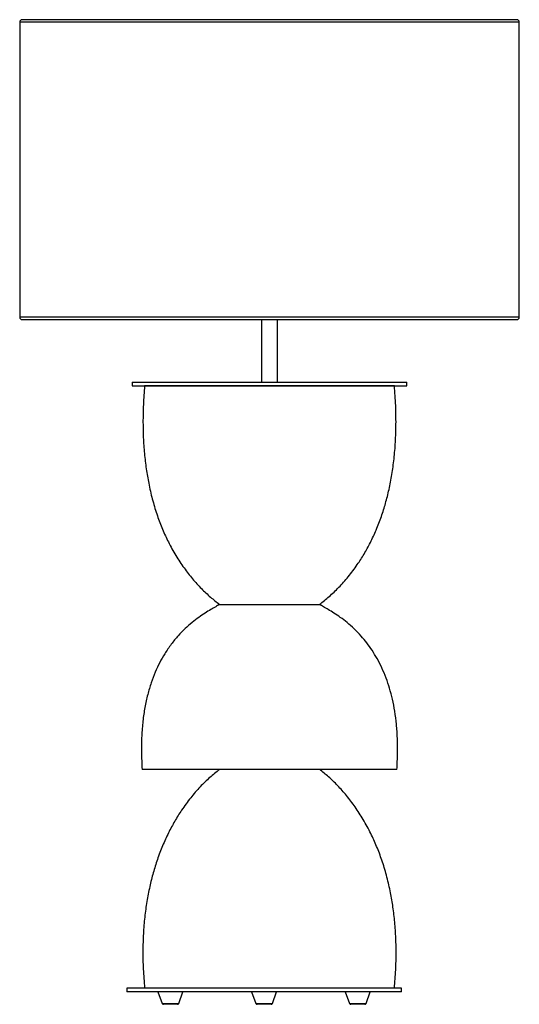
# Paper-space layout '_Derecha' of a CAD drawing. Header units: millimetres. Extents: x -200 to 200, y 19 to 807.
import ezdxf

# ---------------------------------------------------------------- set-up
doc = ezdxf.new("R2010")
doc.units = ezdxf.units.MM

psp = doc.layouts.new('_Derecha')

# ---------------------------------------------------------------- linework, layer by layer
at = {"color": 7, "linetype": 'Continuous', "lineweight": 25}
for p, q in [((-200, 805.45), (-200, 569.45)), ((198, 807.45), (-198, 807.45)), ((200, 569.45), (200, 805.45)), ((-198, 567.45), (198, 567.45)), ((-6.5, 567.45), (-6.5, 517.45)), ((6.5, 517.45), (6.5, 567.45)), ((-110, 517.45), (-110, 514.45)), ((-110, 517.45), (110, 517.45)), ((-110, 514.45), (110, 514.45)), ((110, 514.45), (110, 517.45)), ((102, 207.45), (-102, 207.45)), ((-114.29, 32.45), (-114.29, 29.45)), ((105.71, 32.45), (-114.29, 32.45)), ((105.71, 29.45), (105.71, 32.45)), ((105.71, 29.45), (-114.29, 29.45)), ((-89.29, 29.45), (-85.89, 20.11)), ((-72.69, 20.11), (-69.29, 29.45)), ((-14.29, 29.45), (-10.89, 20.11)), ((2.31, 20.11), (5.71, 29.45)), ((60.71, 29.45), (64.11, 20.11)), ((77.31, 20.11), (80.71, 29.45)), ((-73.63, 19.45), (-84.95, 19.45)), ((1.37, 19.45), (-9.95, 19.45)), ((76.37, 19.45), (65.05, 19.45))]:
    psp.add_line(p, q, dxfattribs=at)
at = {"color": 8, "linetype": 'Continuous', "lineweight": 25}
for p, q in [((200, 805.45), (-200, 805.45)), ((200, 569.45), (-200, 569.45)), ((-85.89, 20.11), (-72.69, 20.11)), ((-10.89, 20.11), (2.31, 20.11)), ((64.11, 20.11), (77.31, 20.11))]:
    psp.add_line(p, q, dxfattribs=at)
at = {"color": 7, "linetype": 'Continuous', "lineweight": 25, "flags": 128}
psp.add_lwpolyline([(0, 514.45), (-5.92, 514.45), (-11.83, 514.45), (-17.69, 514.45), (-23.49, 514.45), (-29.21, 514.45), (-34.82, 514.45), (-40.31, 514.45), (-45.66, 514.45), (-50.85, 514.45), (-55.86, 514.45), (-60.68, 514.45), (-65.28, 514.45), (-69.66, 514.45), (-73.78, 514.45), (-77.65, 514.45), (-81.25, 514.45), (-84.56, 514.45), (-87.57, 514.45), (-90.28, 514.45), (-92.67, 514.45), (-94.73, 514.45), (-96.46, 514.45), (-97.86, 514.45), (-98.9, 514.45), (-99.6, 514.45), (-99.96, 514.45), (-99.96, 514.45), (-99.6, 514.45), (-98.9, 514.45), (-97.86, 514.45), (-96.46, 514.45), (-94.73, 514.45), (-92.67, 514.45), (-90.28, 514.45), (-87.57, 514.45), (-84.56, 514.45), (-81.25, 514.45), (-77.65, 514.45), (-73.78, 514.45), (-69.66, 514.45), (-65.28, 514.45), (-60.68, 514.45), (-55.86, 514.45), (-50.85, 514.45), (-45.66, 514.45), (-40.31, 514.45), (-34.82, 514.45), (-29.21, 514.45), (-23.49, 514.45), (-17.69, 514.45), (-11.83, 514.45), (-5.92, 514.45), (0, 514.45), (5.92, 514.45), (11.83, 514.45), (17.69, 514.45), (23.49, 514.45), (29.21, 514.45), (34.82, 514.45), (40.31, 514.45), (45.66, 514.45), (50.85, 514.45), (55.86, 514.45), (60.68, 514.45), (65.28, 514.45), (69.66, 514.45), (73.78, 514.45), (77.65, 514.45), (81.25, 514.45), (84.56, 514.45), (87.57, 514.45), (90.28, 514.45), (92.67, 514.45), (94.73, 514.45), (96.46, 514.45), (97.86, 514.45), (98.9, 514.45), (99.6, 514.45), (99.96, 514.45), (99.96, 514.45), (99.6, 514.45), (98.9, 514.45), (97.86, 514.45), (96.46, 514.45), (94.73, 514.45), (92.67, 514.45), (90.28, 514.45), (87.57, 514.45), (84.56, 514.45), (81.25, 514.45), (77.65, 514.45), (73.78, 514.45), (69.66, 514.45), (65.28, 514.45), (60.68, 514.45), (55.86, 514.45), (50.85, 514.45), (45.66, 514.45), (40.31, 514.45), (34.82, 514.45), (29.21, 514.45), (23.49, 514.45), (17.69, 514.45), (11.83, 514.45), (5.92, 514.45), (0, 514.45)], dxfattribs=at)
at = {"color": 7, "linetype": 'Continuous', "lineweight": 25}
for centre, radius, start, end in [((-198, 805.45), 2, 90, 180), ((198, 805.45), 2, 0, 90), ((-198, 569.45), 2, 180, 270), ((198, 569.45), 2, 270, 0), ((-84.95, 20.45), 1, 200, 270), ((-73.63, 20.45), 1, 270, 340), ((-9.95, 20.45), 1, 200, 270), ((1.37, 20.45), 1, 270, 340), ((65.05, 20.45), 1, 200, 270), ((76.37, 20.45), 1, 270, 340)]:
    psp.add_arc(centre, radius, start, end, dxfattribs=at)
for points, knots in [([(-100, 514.45), (-100.37, 509.43), (-101.1, 499.65), (-101.38, 485.31), (-101.05, 471.71), (-100.1, 458.82), (-98.59, 446.64), (-96.45, 434.5), (-93.6, 422.48), (-89.98, 410.67), (-85.82, 399.72), (-80.91, 389.02), (-75.21, 378.68), (-68.7, 368.81), (-61.83, 360), (-54.71, 352.22), (-47.5, 345.37), (-42.45, 341.38), (-40, 339.45)], [0, 0, 0, 0, 0.078132, 0.15223, 0.22254, 0.289302, 0.352748, 0.413107, 0.480571, 0.544382, 0.60485, 0.662257, 0.726943, 0.787989, 0.845667, 0.900169, 0.951603, 1, 1, 1, 1]), ([(40, 339.45), (42.62, 341.52), (48.04, 345.81), (55.74, 353.25), (63.31, 361.75), (70.01, 370.69), (75.87, 379.87), (80.93, 389.11), (85.59, 399.17), (89.62, 409.66), (93.02, 420.51), (95.84, 431.68), (98.13, 443.58), (99.84, 456.24), (100.95, 469.67), (101.38, 483.88), (101.15, 498.91), (100.39, 509.17), (100, 514.45)], [0, 0, 0, 0, 0.051851, 0.107174, 0.166016, 0.228527, 0.280387, 0.33484, 0.392095, 0.452397, 0.509044, 0.568561, 0.631184, 0.697163, 0.766759, 0.840244, 0.917896, 1, 1, 1, 1]), ([(-40, 339.45), (-41.03, 338.85), (-43.36, 337.48), (-47.25, 335.27), (-51.79, 332.48), (-56.85, 329.05), (-62.23, 324.93), (-67.79, 320.03), (-73.38, 314.28), (-78.88, 307.57), (-83.76, 300.4), (-88.01, 292.87), (-91.64, 285.12), (-94.89, 276.56), (-97.67, 267.15), (-99.9, 256.93), (-101.51, 245.86), (-102.45, 233.92), (-102.71, 221), (-102.24, 212.08), (-102, 207.45)], [0, 0, 0, 0, 0.023018, 0.052012, 0.086437, 0.125811, 0.169758, 0.217133, 0.268596, 0.324224, 0.384269, 0.435772, 0.490671, 0.549328, 0.612164, 0.679652, 0.750956, 0.827755, 0.910586, 1, 1, 1, 1]), ([(-40, 339.45), (-39.93, 339.45), (-39.8, 339.45), (-38.74, 339.45), (-37.07, 339.45), (-34.74, 339.45), (-31.83, 339.45), (-28.37, 339.45), (-24.43, 339.45), (-20.07, 339.45), (-15.61, 339.45), (-11.19, 339.45), (-7.96, 339.45), (-5.75, 339.45), (-4.61, 339.45), (-3.47, 339.45), (-2.32, 339.45), (-1.17, 339.45), (0.26, 339.45), (2.15, 339.45), (4.71, 339.45), (7.84, 339.45), (11.48, 339.45), (15.59, 339.45), (19.6, 339.45), (23.38, 339.45), (26.84, 339.45), (30.19, 339.45), (33.31, 339.45), (36.04, 339.45), (37.75, 339.45), (38.74, 339.45), (39.29, 339.45), (39.7, 339.45), (39.92, 339.45), (40.05, 339.45), (40, 339.45), (40, 339.45)], [0, 0, 0, 0, 0.041629, 0.083285, 0.124942, 0.166598, 0.208255, 0.249912, 0.291568, 0.333225, 0.374881, 0.40988, 0.444879, 0.45405, 0.463221, 0.472391, 0.481562, 0.490733, 0.499903, 0.515599, 0.536016, 0.561153, 0.591008, 0.62558, 0.664867, 0.697436, 0.732658, 0.770533, 0.811058, 0.854235, 0.900062, 0.919149, 0.938662, 0.958599, 0.978961, 0.999748, 1, 1, 1, 1]), ([(102, 207.45), (102.23, 211.75), (102.68, 220.05), (102.52, 232.11), (101.76, 243.32), (100.42, 253.73), (98.56, 263.36), (96.24, 272.24), (93.42, 280.66), (90.11, 288.59), (86.33, 296.01), (82.26, 302.69), (77.99, 308.66), (73.22, 314.42), (67.97, 319.86), (62.33, 324.85), (56.9, 329.02), (51.83, 332.45), (47.27, 335.25), (43.37, 337.48), (41.03, 338.84), (40, 339.45)], [0, 0, 0, 0, 0.082997, 0.160317, 0.232401, 0.299676, 0.362556, 0.421435, 0.476681, 0.533653, 0.587032, 0.637154, 0.684286, 0.728626, 0.781313, 0.829742, 0.873827, 0.913322, 0.94785, 0.976925, 1, 1, 1, 1]), ([(-40, 207.45), (-42.63, 205.36), (-48.08, 201.01), (-55.78, 193.38), (-63.38, 184.62), (-70.1, 175.41), (-75.98, 165.97), (-81.06, 156.5), (-85.74, 146.24), (-89.78, 135.6), (-93.2, 124.66), (-96.02, 113.46), (-98.3, 101.6), (-100.01, 89.08), (-101.1, 75.89), (-101.49, 62.01), (-101.22, 47.44), (-100.41, 37.53), (-100, 32.45)], [0, 0, 0, 0, 0.052158, 0.108262, 0.168268, 0.232203, 0.285266, 0.340903, 0.399234, 0.460409, 0.517583, 0.577318, 0.639782, 0.70516, 0.773651, 0.845469, 0.92084, 1, 1, 1, 1]), ([(100, 32.45), (100.39, 37.28), (101.17, 46.72), (101.48, 60.61), (101.19, 73.88), (100.26, 86.53), (98.77, 98.57), (96.63, 110.65), (93.78, 122.68), (90.15, 134.58), (85.97, 145.68), (81.04, 156.59), (75.32, 167.19), (68.78, 177.34), (61.89, 186.43), (54.75, 194.44), (47.53, 201.46), (42.45, 205.5), (40, 207.45)], [0, 0, 0, 0, 0.075318, 0.147204, 0.21586, 0.281483, 0.344256, 0.404355, 0.471968, 0.536331, 0.597659, 0.656134, 0.722231, 0.784697, 0.843665, 0.899206, 0.951331, 1, 1, 1, 1])]:
    psp.add_open_spline(points, degree=3, knots=knots, dxfattribs=at)

doc.saveas('drawing.dxf')
